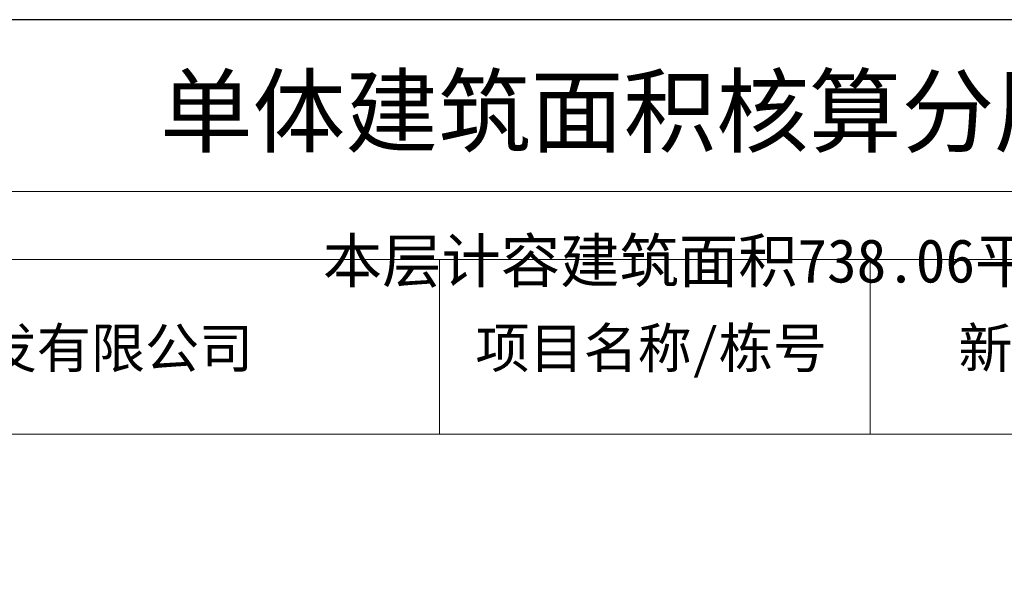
# Model space of a CAD drawing. Header units: millimetres. Extents: x 296296 to 297283, y 219875 to 220035.
# Tile 65 of 256: x 296669 to 296688, y 220024 to 220035. Entities that reach past the tile are written whole.
import ezdxf
from ezdxf.enums import TextEntityAlignment as Align

# ---------------------------------------------------------------- set-up
doc = ezdxf.new("R2010")
doc.units = ezdxf.units.MM
doc.layers.add('$计容结果', color=7, linetype='Continuous')
for name, color, linetype, lineweight in [('243100', 255, 'Continuous', 9), ('A21400', 255, 'Continuous', 9), ('A67000', 255, 'Continuous', 9), ('图廓', 255, 'Continuous', 9)]:
    doc.layers.add(name, color=color, linetype=linetype, lineweight=lineweight)
doc.layers.add('打印图框', color=252, linetype='Continuous', plot=False)
doc.styles.add('dw', font='simhei.ttf')
doc.styles.add('style1', font='simhei.ttf', dxfattribs={"width": 0.75})

msp = doc.modelspace()

# ---------------------------------------------------------------- linework, layer by layer
at = {"layer": '243100', "color": 7}
for p, q in [((296677.225, 220026.997), (296677.225, 220030.29)), ((296685.35, 220026.997), (296685.35, 220030.29)), ((296648.516, 220026.997), (296721.19, 220026.997))]:
    msp.add_line(p, q, dxfattribs=at)
at = {"layer": 'A21400', "color": 7}
for p, q in [((296647.233, 220031.573), (296722.472, 220031.573)), ((296648.516, 220030.29), (296721.19, 220030.29))]:
    msp.add_line(p, q, dxfattribs=at)
at = {"layer": '打印图框', "color": 6, "ltscale": 0.5}
msp.add_lwpolyline([(296643.212, 219974.023), (296725.278, 219974.023), (296725.278, 220034.813), (296643.212, 220034.813)], close=True, dxfattribs=at)

# ---------------------------------------------------------------- texts
at = {"layer": '$计容结果', "style": 'dw'}
msp.add_text('本层计容建筑面积738.06平方米', height=0.82066, dxfattribs=at).set_placement((296675.021, 220029.855))
at = {"layer": 'A67000', "color": 7, "style": 'dw', "width": 1}
for s, height, p in [('武汉旭尚房地产开发有限公司', 0.74811, (296660.441, 220028.245)), ('项目名称/栋号', 0.7481, (296677.901, 220028.245)), ('新建居住项目（江岸区新兴街二、三期地块）一期/13#楼', 0.74811, (296687.013, 220028.245))]:
    msp.add_text(s, height=height, dxfattribs=at).set_placement(p)
at = {"layer": '图廓', "color": 7, "style": 'style1', "width": 1}
msp.add_text('单体建筑面积核算分层平面图', height=1.28248, dxfattribs=at).set_placement((296683.317, 220032.058), align=Align.BOTTOM_CENTER)

doc.saveas('drawing.dxf')
